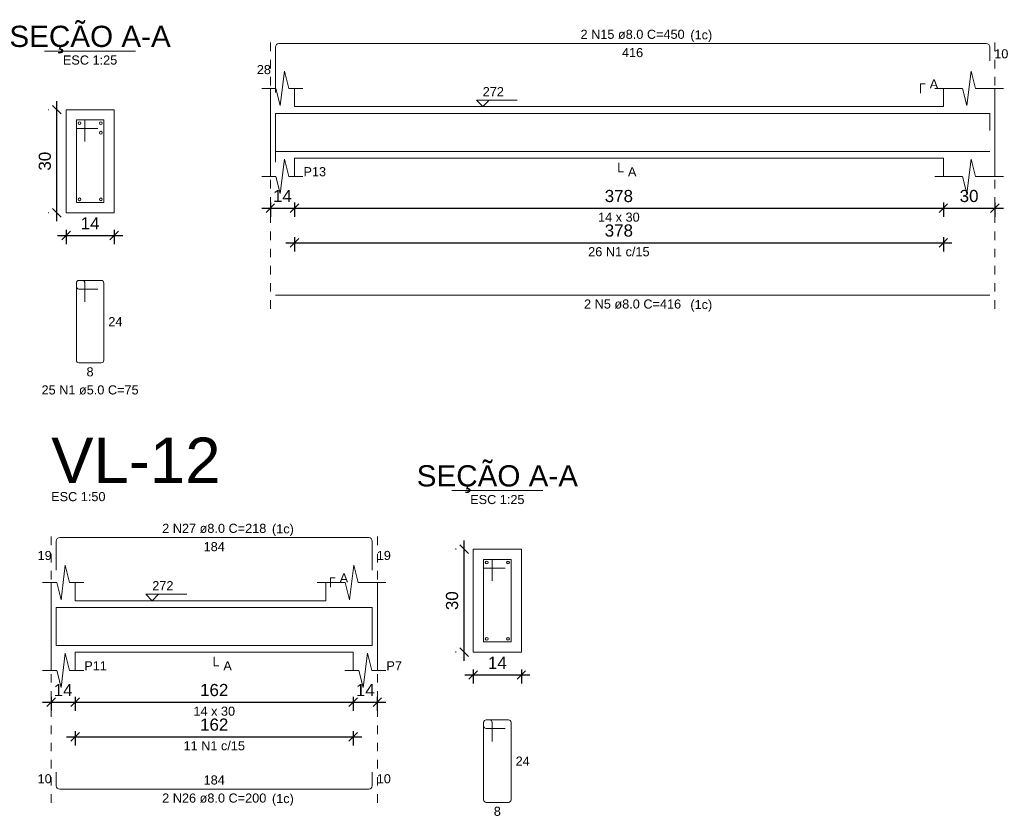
# Model space of a CAD drawing. Header units: millimetres. Extents: x 337 to 526, y -381 to -65.
# Tile 22 of 104: x 392 to 404, y -358 to -348. Entities that reach past the tile are written whole.
import ezdxf

# ---------------------------------------------------------------- set-up
doc = ezdxf.new("R2010")
doc.units = ezdxf.units.MM
doc.header["$MEASUREMENT"] = 0
doc.linetypes.add('Dashed', pattern=[0.75, 0.5, -0.25])
doc.layers.get('0').update_dxf_attribs({"lineweight": 5})
for name, color, linetype, lineweight in [('Descrição da armadura', 7, 'Continuous', 5), ('DT-Barras na forma', 1, 'Continuous', 20), ('DT-Barras no corte', 5, 'Continuous', 5), ('DT-Barras rebatidas', 1, 'Continuous', 20), ('DT-Cotas', 7, 'Continuous', 5), ('DT-Forma', 5, 'Continuous', 5), ('DT-Pontilhado', 7, 'Dashed', 5), ('DT-Textos', 7, 'Continuous', 5), ('DT-Título', 102, 'Continuous', 20), ('Textos armaduras', 7, 'Continuous', 5)]:
    doc.layers.add(name, color=color, linetype=linetype, lineweight=lineweight)
doc.styles.add('Arial', font='arial.ttf')
doc.dimstyles.new('UM_25.000000', dxfattribs={"dimtxt": 0.18, "dimasz": 0.1, "dimexe": 0.1, "dimexo": 0.2, "dimgap": 0, "dimtad": 1, "dimtih": 1, "dimtoh": 1, "dimdec": 1, "dimlfac": 25, "dimzin": 0, "dimdsep": 46, "dimtxsty": 'Standard', "dimcen": 0.09, "dimdle": 0.1, "dimadec": 1, "dimazin": 2, "dimtfac": 1, "dimtdec": 4, "dimtofl": 0, "dimtmove": 0, "dimatfit": 3, "dimfxl": 1, "dimtolj": 1, "dimarcsym": 0})
doc.dimstyles.new('UM_50.000000', dxfattribs={"dimtxt": 0.18, "dimasz": 0.1, "dimexe": 0.1, "dimexo": 0.2, "dimgap": 0, "dimtad": 1, "dimtih": 1, "dimtoh": 1, "dimdec": 1, "dimlfac": 50, "dimzin": 0, "dimdsep": 46, "dimtxsty": 'Standard', "dimcen": 0.09, "dimdle": 0.1, "dimadec": 1, "dimazin": 2, "dimtfac": 1, "dimtdec": 4, "dimtofl": 0, "dimtmove": 0, "dimatfit": 3, "dimfxl": 1, "dimtolj": 1, "dimarcsym": 0})

# ---------------------------------------------------------------- blocks, each defined once
blk = doc.blocks.new('_Oblique')
at = {"color": 0, "linetype": 'ByBlock', "lineweight": -2}
blk.add_line((-0.5, -0.5), (0.5, 0.5), dxfattribs=at)
blk = doc.blocks.new('*D697')
at = {"layer": 'Defpoints', "color": 0, "transparency": 16777216}
for p in [(392.904, -349.359), (393.01, -349.359), (393.01, -350.559)]:
    blk.add_point(p, dxfattribs=at)
at = {"layer": 'DT-Cotas', "color": 0, "lineweight": -2, "transparency": 16777216}
for p, q in [((392.904, -350.659), (392.904, -349.259)), ((392.81, -349.359), (392.804, -349.359)), ((392.81, -350.559), (392.804, -350.559))]:
    blk.add_line(p, q, dxfattribs=at)
at = {"layer": 'DT-Cotas', "color": 0, "lineweight": -2, "transparency": 16777216, "xscale": 0.1, "yscale": 0.1, "zscale": 0.1}
for p, rotation in [((392.904, -349.359), 90), ((392.904, -350.559), 270)]:
    blk.add_blockref('_Oblique', p, dxfattribs=dict(at, rotation=rotation))
at = {"layer": 'DT-Cotas', "color": 7, "transparency": 16777216, "insert": (392.763, -349.959), "char_height": 0.1412, "attachment_point": 5, "rotation": 90, "style": 'Arial'}
blk.add_mtext('\\A1;30', dxfattribs=at)
blk = doc.blocks.new('*D698')
at = {"layer": 'Defpoints', "color": 0, "transparency": 16777216}
for p in [(393.01, -350.559), (393.57, -350.559), (393.57, -350.824)]:
    blk.add_point(p, dxfattribs=at)
at = {"layer": 'DT-Cotas', "color": 0, "lineweight": -2, "transparency": 16777216}
for p, q in [((393.01, -350.759), (393.01, -350.924)), ((393.57, -350.759), (393.57, -350.924)), ((392.91, -350.824), (393.67, -350.824))]:
    blk.add_line(p, q, dxfattribs=at)
at = {"layer": 'DT-Cotas', "color": 0, "lineweight": -2, "transparency": 16777216, "xscale": 0.1, "yscale": 0.1, "zscale": 0.1, "rotation": 180}
blk.add_blockref('_Oblique', (393.01, -350.824), dxfattribs=at)
at = {"layer": 'DT-Cotas', "color": 0, "lineweight": -2, "transparency": 16777216, "xscale": 0.1, "yscale": 0.1, "zscale": 0.1}
blk.add_blockref('_Oblique', (393.57, -350.824), dxfattribs=at)
at = {"layer": 'DT-Cotas', "color": 7, "transparency": 16777216, "insert": (393.29, -350.683), "char_height": 0.1412, "attachment_point": 5, "rotation": 0.0057, "style": 'Arial'}
blk.add_mtext('\\A1;14', dxfattribs=at)
blk = doc.blocks.new('*D683')
at = {"layer": 'Defpoints', "color": 0, "transparency": 16777216}
for p in [(395.39, -350.241), (395.67, -350.241), (395.67, -350.506)]:
    blk.add_point(p, dxfattribs=at)
at = {"layer": 'DT-Cotas', "color": 0, "lineweight": -2, "transparency": 16777216}
for p, q in [((395.29, -350.506), (395.77, -350.506)), ((395.39, -350.441), (395.39, -350.606)), ((395.67, -350.441), (395.67, -350.606))]:
    blk.add_line(p, q, dxfattribs=at)
at = {"layer": 'DT-Cotas', "color": 0, "lineweight": -2, "transparency": 16777216, "xscale": 0.1, "yscale": 0.1, "zscale": 0.1, "rotation": 180}
blk.add_blockref('_Oblique', (395.39, -350.506), dxfattribs=at)
at = {"layer": 'DT-Cotas', "color": 0, "lineweight": -2, "transparency": 16777216, "xscale": 0.1, "yscale": 0.1, "zscale": 0.1}
blk.add_blockref('_Oblique', (395.67, -350.506), dxfattribs=at)
at = {"layer": 'DT-Cotas', "color": 7, "transparency": 16777216, "insert": (395.53, -350.365), "char_height": 0.1412, "attachment_point": 5, "rotation": 0.0057, "style": 'Arial'}
blk.add_mtext('\\A1;14', dxfattribs=at)
blk = doc.blocks.new('*D684')
at = {"layer": 'Defpoints', "color": 0, "transparency": 16777216}
for p in [(395.67, -350.241), (403.23, -350.241), (403.23, -350.506)]:
    blk.add_point(p, dxfattribs=at)
at = {"layer": 'DT-Cotas', "color": 0, "lineweight": -2, "transparency": 16777216}
for p, q in [((395.57, -350.506), (403.33, -350.506)), ((395.67, -350.441), (395.67, -350.606)), ((403.23, -350.441), (403.23, -350.606))]:
    blk.add_line(p, q, dxfattribs=at)
at = {"layer": 'DT-Cotas', "color": 0, "lineweight": -2, "transparency": 16777216, "xscale": 0.1, "yscale": 0.1, "zscale": 0.1, "rotation": 180}
blk.add_blockref('_Oblique', (395.67, -350.506), dxfattribs=at)
at = {"layer": 'DT-Cotas', "color": 0, "lineweight": -2, "transparency": 16777216, "xscale": 0.1, "yscale": 0.1, "zscale": 0.1}
blk.add_blockref('_Oblique', (403.23, -350.506), dxfattribs=at)
at = {"layer": 'DT-Cotas', "color": 7, "transparency": 16777216, "insert": (399.45, -350.365), "char_height": 0.1412, "attachment_point": 5, "rotation": 0.0057, "style": 'Arial'}
blk.add_mtext('\\A1;378', dxfattribs=at)
blk = doc.blocks.new('*D685')
at = {"layer": 'Defpoints', "color": 0, "transparency": 16777216}
for p in [(403.23, -350.241), (403.83, -350.241), (403.83, -350.506)]:
    blk.add_point(p, dxfattribs=at)
at = {"layer": 'DT-Cotas', "color": 0, "lineweight": -2, "transparency": 16777216}
for p, q in [((403.13, -350.506), (403.93, -350.506)), ((403.23, -350.441), (403.23, -350.606)), ((403.83, -350.441), (403.83, -350.606))]:
    blk.add_line(p, q, dxfattribs=at)
at = {"layer": 'DT-Cotas', "color": 0, "lineweight": -2, "transparency": 16777216, "xscale": 0.1, "yscale": 0.1, "zscale": 0.1, "rotation": 180}
blk.add_blockref('_Oblique', (403.23, -350.506), dxfattribs=at)
at = {"layer": 'DT-Cotas', "color": 0, "lineweight": -2, "transparency": 16777216, "xscale": 0.1, "yscale": 0.1, "zscale": 0.1}
blk.add_blockref('_Oblique', (403.83, -350.506), dxfattribs=at)
at = {"layer": 'DT-Cotas', "color": 7, "transparency": 16777216, "insert": (403.53, -350.365), "char_height": 0.1412, "attachment_point": 5, "rotation": 0.0057, "style": 'Arial'}
blk.add_mtext('\\A1;30', dxfattribs=at)
blk = doc.blocks.new('*D686')
at = {"layer": 'Defpoints', "color": 0, "transparency": 16777216}
for p in [(395.67, -350.644), (403.23, -350.644), (403.23, -350.909)]:
    blk.add_point(p, dxfattribs=at)
at = {"layer": 'DT-Cotas', "color": 0, "lineweight": -2, "transparency": 16777216}
for p, q in [((395.67, -350.844), (395.67, -351.009)), ((403.23, -350.844), (403.23, -351.009)), ((395.57, -350.909), (403.33, -350.909))]:
    blk.add_line(p, q, dxfattribs=at)
at = {"layer": 'DT-Cotas', "color": 0, "lineweight": -2, "transparency": 16777216, "xscale": 0.1, "yscale": 0.1, "zscale": 0.1, "rotation": 180}
blk.add_blockref('_Oblique', (395.67, -350.909), dxfattribs=at)
at = {"layer": 'DT-Cotas', "color": 0, "lineweight": -2, "transparency": 16777216, "xscale": 0.1, "yscale": 0.1, "zscale": 0.1}
blk.add_blockref('_Oblique', (403.23, -350.909), dxfattribs=at)
at = {"layer": 'DT-Cotas', "color": 7, "transparency": 16777216, "insert": (399.45, -350.767), "char_height": 0.1412, "attachment_point": 5, "rotation": 0.0057, "style": 'Arial'}
blk.add_mtext('\\A1;378', dxfattribs=at)
blk = doc.blocks.new('*D651')
at = {"layer": 'Defpoints', "color": 0, "transparency": 16777216}
for p in [(392.836, -355.995), (393.116, -355.995), (393.116, -356.259)]:
    blk.add_point(p, dxfattribs=at)
at = {"layer": 'DT-Cotas', "color": 0, "lineweight": -2, "transparency": 16777216}
for p, q in [((392.736, -356.259), (393.216, -356.259)), ((392.836, -356.195), (392.836, -356.359)), ((393.116, -356.195), (393.116, -356.359))]:
    blk.add_line(p, q, dxfattribs=at)
at = {"layer": 'DT-Cotas', "color": 0, "lineweight": -2, "transparency": 16777216, "xscale": 0.1, "yscale": 0.1, "zscale": 0.1, "rotation": 180}
blk.add_blockref('_Oblique', (392.836, -356.259), dxfattribs=at)
at = {"layer": 'DT-Cotas', "color": 0, "lineweight": -2, "transparency": 16777216, "xscale": 0.1, "yscale": 0.1, "zscale": 0.1}
blk.add_blockref('_Oblique', (393.116, -356.259), dxfattribs=at)
at = {"layer": 'DT-Cotas', "color": 7, "transparency": 16777216, "insert": (392.976, -356.118), "char_height": 0.1412, "attachment_point": 5, "rotation": 0.0057, "style": 'Arial'}
blk.add_mtext('\\A1;14', dxfattribs=at)
blk = doc.blocks.new('*D652')
at = {"layer": 'Defpoints', "color": 0, "transparency": 16777216}
for p in [(393.116, -355.995), (396.356, -355.995), (396.356, -356.259)]:
    blk.add_point(p, dxfattribs=at)
at = {"layer": 'DT-Cotas', "color": 0, "lineweight": -2, "transparency": 16777216}
for p, q in [((393.016, -356.259), (396.456, -356.259)), ((393.116, -356.195), (393.116, -356.359)), ((396.356, -356.195), (396.356, -356.359))]:
    blk.add_line(p, q, dxfattribs=at)
at = {"layer": 'DT-Cotas', "color": 0, "lineweight": -2, "transparency": 16777216, "xscale": 0.1, "yscale": 0.1, "zscale": 0.1, "rotation": 180}
blk.add_blockref('_Oblique', (393.116, -356.259), dxfattribs=at)
at = {"layer": 'DT-Cotas', "color": 0, "lineweight": -2, "transparency": 16777216, "xscale": 0.1, "yscale": 0.1, "zscale": 0.1}
blk.add_blockref('_Oblique', (396.356, -356.259), dxfattribs=at)
at = {"layer": 'DT-Cotas', "color": 7, "transparency": 16777216, "insert": (394.736, -356.118), "char_height": 0.1412, "attachment_point": 5, "rotation": 0.0057, "style": 'Arial'}
blk.add_mtext('\\A1;162', dxfattribs=at)
blk = doc.blocks.new('*D653')
at = {"layer": 'Defpoints', "color": 0, "transparency": 16777216}
for p in [(396.356, -355.995), (396.636, -355.995), (396.636, -356.259)]:
    blk.add_point(p, dxfattribs=at)
at = {"layer": 'DT-Cotas', "color": 0, "lineweight": -2, "transparency": 16777216}
for p, q in [((396.256, -356.259), (396.736, -356.259)), ((396.356, -356.195), (396.356, -356.359)), ((396.636, -356.195), (396.636, -356.359))]:
    blk.add_line(p, q, dxfattribs=at)
at = {"layer": 'DT-Cotas', "color": 0, "lineweight": -2, "transparency": 16777216, "xscale": 0.1, "yscale": 0.1, "zscale": 0.1, "rotation": 180}
blk.add_blockref('_Oblique', (396.356, -356.259), dxfattribs=at)
at = {"layer": 'DT-Cotas', "color": 0, "lineweight": -2, "transparency": 16777216, "xscale": 0.1, "yscale": 0.1, "zscale": 0.1}
blk.add_blockref('_Oblique', (396.636, -356.259), dxfattribs=at)
at = {"layer": 'DT-Cotas', "color": 7, "transparency": 16777216, "insert": (396.496, -356.118), "char_height": 0.1412, "attachment_point": 5, "rotation": 0.0057, "style": 'Arial'}
blk.add_mtext('\\A1;14', dxfattribs=at)
blk = doc.blocks.new('*D654')
at = {"layer": 'Defpoints', "color": 0, "transparency": 16777216}
for p in [(393.116, -356.397), (396.356, -356.397), (396.356, -356.662)]:
    blk.add_point(p, dxfattribs=at)
at = {"layer": 'DT-Cotas', "color": 0, "lineweight": -2, "transparency": 16777216}
for p, q in [((393.116, -356.597), (393.116, -356.762)), ((396.356, -356.597), (396.356, -356.762)), ((393.016, -356.662), (396.456, -356.662))]:
    blk.add_line(p, q, dxfattribs=at)
at = {"layer": 'DT-Cotas', "color": 0, "lineweight": -2, "transparency": 16777216, "xscale": 0.1, "yscale": 0.1, "zscale": 0.1, "rotation": 180}
blk.add_blockref('_Oblique', (393.116, -356.662), dxfattribs=at)
at = {"layer": 'DT-Cotas', "color": 0, "lineweight": -2, "transparency": 16777216, "xscale": 0.1, "yscale": 0.1, "zscale": 0.1}
blk.add_blockref('_Oblique', (396.356, -356.662), dxfattribs=at)
at = {"layer": 'DT-Cotas', "color": 7, "transparency": 16777216, "insert": (394.736, -356.521), "char_height": 0.1412, "attachment_point": 5, "rotation": 0.0057, "style": 'Arial'}
blk.add_mtext('\\A1;162', dxfattribs=at)
blk = doc.blocks.new('*D655')
at = {"layer": 'Defpoints', "color": 0, "transparency": 16777216}
for p in [(397.648, -354.477), (397.754, -354.477), (397.754, -355.677)]:
    blk.add_point(p, dxfattribs=at)
at = {"layer": 'DT-Cotas', "color": 0, "lineweight": -2, "transparency": 16777216}
for p, q in [((397.648, -355.777), (397.648, -354.377)), ((397.554, -354.477), (397.548, -354.477)), ((397.554, -355.677), (397.548, -355.677))]:
    blk.add_line(p, q, dxfattribs=at)
at = {"layer": 'DT-Cotas', "color": 0, "lineweight": -2, "transparency": 16777216, "xscale": 0.1, "yscale": 0.1, "zscale": 0.1}
for p, rotation in [((397.648, -354.477), 90), ((397.648, -355.677), 270)]:
    blk.add_blockref('_Oblique', p, dxfattribs=dict(at, rotation=rotation))
at = {"layer": 'DT-Cotas', "color": 7, "transparency": 16777216, "insert": (397.507, -355.077), "char_height": 0.1412, "attachment_point": 5, "rotation": 90, "style": 'Arial'}
blk.add_mtext('\\A1;30', dxfattribs=at)
blk = doc.blocks.new('*D656')
at = {"layer": 'Defpoints', "color": 0, "transparency": 16777216}
for p in [(397.754, -355.677), (398.314, -355.677), (398.314, -355.942)]:
    blk.add_point(p, dxfattribs=at)
at = {"layer": 'DT-Cotas', "color": 0, "lineweight": -2, "transparency": 16777216}
for p, q in [((397.754, -355.877), (397.754, -356.042)), ((398.314, -355.877), (398.314, -356.042)), ((397.654, -355.942), (398.414, -355.942))]:
    blk.add_line(p, q, dxfattribs=at)
at = {"layer": 'DT-Cotas', "color": 0, "lineweight": -2, "transparency": 16777216, "xscale": 0.1, "yscale": 0.1, "zscale": 0.1, "rotation": 180}
blk.add_blockref('_Oblique', (397.754, -355.942), dxfattribs=at)
at = {"layer": 'DT-Cotas', "color": 0, "lineweight": -2, "transparency": 16777216, "xscale": 0.1, "yscale": 0.1, "zscale": 0.1}
blk.add_blockref('_Oblique', (398.314, -355.942), dxfattribs=at)
at = {"layer": 'DT-Cotas', "color": 7, "transparency": 16777216, "insert": (398.034, -355.8), "char_height": 0.1412, "attachment_point": 5, "rotation": 0.0057, "style": 'Arial'}
blk.add_mtext('\\A1;14', dxfattribs=at)

msp = doc.modelspace()

# ---------------------------------------------------------------- linework, layer by layer
at = {"layer": 'DT-Barras na forma'}
for p, q in [((393.2298, -349.479), (393.1298, -349.479)), ((393.1298, -349.479), (393.1298, -350.439)), ((393.4498, -349.479), (393.1298, -349.479)), ((393.1298, -349.479), (393.1298, -349.579)), ((393.2298, -349.729), (393.2298, -349.479)), ((393.4498, -350.439), (393.4498, -349.479)), ((393.1298, -349.579), (393.3798, -349.579)), ((393.1298, -350.439), (393.4498, -350.439)), ((397.9743, -354.5968), (397.8743, -354.5968)), ((397.8743, -354.5968), (397.8743, -355.5568)), ((398.1943, -354.5968), (397.8743, -354.5968)), ((397.8743, -354.5968), (397.8743, -354.6968)), ((397.9743, -354.8468), (397.9743, -354.5968)), ((398.1943, -355.5568), (398.1943, -354.5968)), ((397.8743, -354.6968), (398.1243, -354.6968)), ((397.8743, -355.5568), (398.1943, -355.5568))]:
    msp.add_line(p, q, dxfattribs=at)
for points in [[(395.45, -349.9697), (395.45, -349.4016), (403.77, -349.4016), (403.77, -349.6016)], [(395.45, -349.8456), (403.77, -349.8456)], [(392.8964, -355.5325), (392.8964, -355.1548), (396.5764, -355.1548), (396.5764, -355.5325)], [(392.8964, -355.3988), (392.8964, -355.5988), (396.5764, -355.5988), (396.5764, -355.3988)]]:
    msp.add_lwpolyline(points, dxfattribs=at)
at = {"layer": 'DT-Barras no corte'}
for centre in [(393.1658, -349.515), (393.4138, -349.515), (393.4138, -349.627), (393.1658, -350.403), (393.4138, -350.403), (397.9103, -354.6328), (398.1583, -354.6328), (397.9103, -355.5208), (398.1583, -355.5208)]:
    msp.add_circle(centre, 0.016, dxfattribs=at)
at = {"layer": 'DT-Barras rebatidas'}
for p, q in [((395.45, -349.1578), (395.45, -348.6297)), ((395.49, -348.5897), (403.73, -348.5897)), ((403.77, -348.6297), (403.77, -348.7897)), ((393.1298, -351.3774), (393.1298, -352.2774)), ((393.1298, -351.3774), (393.1298, -351.4174)), ((393.1998, -351.3474), (393.1598, -351.3474)), ((393.4198, -351.3474), (393.1598, -351.3474)), ((393.1598, -351.4474), (393.3798, -351.4474)), ((393.2298, -351.5974), (393.2298, -351.3774)), ((393.4498, -352.2774), (393.4498, -351.3774)), ((395.45, -351.5189), (403.77, -351.5189)), ((393.1598, -352.3074), (393.4198, -352.3074)), ((392.8964, -354.7206), (392.8964, -354.3829)), ((392.9364, -354.3429), (396.5364, -354.3429)), ((396.5764, -354.3829), (396.5764, -354.7206)), ((397.8743, -356.4952), (397.8743, -357.3952)), ((397.8743, -356.4952), (397.8743, -356.5352)), ((397.9443, -356.4652), (397.9043, -356.4652)), ((398.1643, -356.4652), (397.9043, -356.4652)), ((397.9743, -356.7152), (397.9743, -356.4952)), ((398.1943, -357.3952), (398.1943, -356.4952)), ((397.9043, -356.5652), (398.1243, -356.5652)), ((392.8964, -357.0721), (392.8964, -357.2321)), ((396.5764, -357.2321), (396.5764, -357.0721)), ((392.9364, -357.2721), (396.5364, -357.2721)), ((397.9043, -357.4252), (398.1643, -357.4252))]:
    msp.add_line(p, q, dxfattribs=at)
for centre, radius, start, end in [((395.49, -348.6297), 0.04, 90, 180), ((403.73, -348.6297), 0.04, 0, 90), ((393.1598, -351.3774), 0.03, 90, 180), ((393.1598, -351.3774), 0.03, 90, 180), ((393.1598, -351.4174), 0.03, 180, 270), ((393.1998, -351.3774), 0.03, 0, 90), ((393.4198, -351.3774), 0.03, 0, 90), ((393.1598, -352.2774), 0.03, 180, 270), ((393.4198, -352.2774), 0.03, 270, 0), ((392.9364, -354.3829), 0.04, 90, 180), ((396.5364, -354.3829), 0.04, 0, 90), ((397.9043, -356.4952), 0.03, 90, 180), ((397.9043, -356.4952), 0.03, 90, 180), ((397.9443, -356.4952), 0.03, 0, 90), ((398.1643, -356.4952), 0.03, 0, 90), ((397.9043, -356.5352), 0.03, 180, 270), ((392.9364, -357.2321), 0.04, 180, 270), ((396.5364, -357.2321), 0.04, 270, 0), ((397.9043, -357.3952), 0.03, 180, 270), ((398.1643, -357.3952), 0.03, 270, 0)]:
    msp.add_arc(centre, radius, start, end, dxfattribs=at)
at = {"layer": 'DT-Forma'}
for p, q in [((395.505, -349.3118), (395.555, -348.9118)), ((395.555, -348.9118), (395.605, -349.1118)), ((403.505, -349.3118), (403.555, -348.9118)), ((403.555, -348.9118), (403.605, -349.1118)), ((395.29, -349.1118), (395.455, -349.1118)), ((395.39, -349.3236), (395.39, -349.1118)), ((395.455, -349.1118), (395.505, -349.3118)), ((395.605, -349.1118), (395.77, -349.1118)), ((395.67, -349.1118), (395.67, -349.3236)), ((403.13, -349.1118), (403.455, -349.1118)), ((403.23, -349.3236), (403.23, -349.1118)), ((403.455, -349.1118), (403.505, -349.3118)), ((403.605, -349.1118), (403.93, -349.1118)), ((403.83, -349.1118), (403.83, -349.3236)), ((393.5698, -349.359), (393.0098, -349.359)), ((393.0098, -349.359), (393.0098, -349.359)), ((393.0098, -349.359), (393.0098, -350.559)), ((393.5698, -350.559), (393.5698, -349.359)), ((393.5698, -349.359), (393.5698, -349.359)), ((395.67, -349.3236), (403.23, -349.3236)), ((395.39, -349.9236), (395.39, -350.1354)), ((395.505, -350.3354), (395.555, -349.9354)), ((395.555, -349.9354), (395.605, -350.1354)), ((395.67, -350.1354), (395.67, -349.9236)), ((395.67, -349.9236), (403.23, -349.9236)), ((403.23, -349.9236), (403.23, -350.1354)), ((403.505, -350.3354), (403.555, -349.9354)), ((403.555, -349.9354), (403.605, -350.1354)), ((403.83, -350.1354), (403.83, -349.9236)), ((395.29, -350.1354), (395.455, -350.1354)), ((395.455, -350.1354), (395.505, -350.3354)), ((395.605, -350.1354), (395.77, -350.1354)), ((403.13, -350.1354), (403.455, -350.1354)), ((403.455, -350.1354), (403.505, -350.3354)), ((403.605, -350.1354), (403.93, -350.1354)), ((393.0098, -350.559), (393.5698, -350.559)), ((393.0098, -350.559), (393.0098, -350.559)), ((393.5698, -350.559), (393.5698, -350.559)), ((398.3143, -354.4768), (397.7543, -354.4768)), ((397.7543, -354.4768), (397.7543, -354.4768)), ((397.7543, -354.4768), (397.7543, -355.6768)), ((398.3143, -355.6768), (398.3143, -354.4768)), ((398.3143, -354.4768), (398.3143, -354.4768)), ((392.9514, -355.065), (393.0014, -354.665)), ((393.0014, -354.665), (393.0514, -354.865)), ((396.3114, -355.065), (396.3614, -354.665)), ((396.3614, -354.665), (396.4114, -354.865)), ((392.7364, -354.865), (392.9014, -354.865)), ((392.8364, -355.0768), (392.8364, -354.865)), ((392.9014, -354.865), (392.9514, -355.065)), ((393.0514, -354.865), (393.2164, -354.865)), ((393.1164, -354.865), (393.1164, -355.0768)), ((395.9364, -354.865), (396.2614, -354.865)), ((396.0364, -355.0768), (396.0364, -354.865)), ((396.2614, -354.865), (396.3114, -355.065)), ((396.4114, -354.865), (396.7364, -354.865)), ((396.6364, -354.865), (396.6364, -355.0768)), ((393.1164, -355.0768), (396.0364, -355.0768)), ((392.8364, -355.6768), (392.8364, -355.8886)), ((392.9514, -356.0886), (393.0014, -355.6886)), ((393.0014, -355.6886), (393.0514, -355.8886)), ((393.1164, -355.8886), (393.1164, -355.6768)), ((393.1164, -355.6768), (396.3564, -355.6768)), ((396.3564, -355.6768), (396.3564, -355.8886)), ((396.4714, -356.0886), (396.5214, -355.6886)), ((396.5214, -355.6886), (396.5714, -355.8886)), ((396.6364, -355.8886), (396.6364, -355.6768)), ((397.7543, -355.6768), (398.3143, -355.6768)), ((397.7543, -355.6768), (397.7543, -355.6768)), ((398.3143, -355.6768), (398.3143, -355.6768)), ((392.7364, -355.8886), (392.9014, -355.8886)), ((392.9014, -355.8886), (392.9514, -356.0886)), ((393.0514, -355.8886), (393.2164, -355.8886)), ((396.2564, -355.8886), (396.4214, -355.8886)), ((396.4214, -355.8886), (396.4714, -356.0886)), ((396.5714, -355.8886), (396.7364, -355.8886))]:
    msp.add_line(p, q, dxfattribs=at)
at = {"layer": 'DT-Forma', "linetype": 'Continuous'}
for p, q in [((395.39, -349.9236), (395.39, -349.3236)), ((403.83, -349.3236), (403.83, -349.9236)), ((392.8364, -355.6768), (392.8364, -355.0768)), ((396.6364, -355.0768), (396.6364, -355.6768))]:
    msp.add_line(p, q, dxfattribs=at)
at = {"layer": 'DT-Pontilhado', "ltscale": 0.2}
for p, q in [((395.39, -351.6777), (395.39, -348.4838)), ((403.83, -351.6777), (403.83, -348.4838)), ((392.8364, -357.4309), (392.8364, -354.237)), ((396.6364, -357.4309), (396.6364, -354.237))]:
    msp.add_line(p, q, dxfattribs=at)
at = {"layer": 'DT-Textos'}
for p, q in [((392.7603, -348.6766), (393.8193, -348.6766)), ((397.5048, -353.7944), (398.5638, -353.7944))]:
    msp.add_line(p, q, dxfattribs=at)
for points in [[(402.9653, -349.1648), (402.9653, -349.0589), (403.0182, -349.0589)], [(397.938, -349.2495), (397.8639, -349.3236), (397.7898, -349.2495), (398.2663, -349.2495)], [(399.45, -349.9766), (399.45, -350.0825), (399.503, -350.0825)], [(396.0917, -354.918), (396.0917, -354.8121), (396.1446, -354.8121)], [(394.0884, -355.0027), (394.0143, -355.0768), (393.9401, -355.0027), (394.4167, -355.0027)], [(394.7364, -355.7298), (394.7364, -355.8357), (394.7894, -355.8357)]]:
    msp.add_lwpolyline(points, dxfattribs=at)

# ---------------------------------------------------------------- texts
at = {"layer": 'Descrição da armadura', "linetype": 'Continuous', "char_height": 0.1059, "attachment_point": 8, "line_spacing_factor": 0.798, "style": 'Arial'}
for s, insert, width in [('2 N15 ø8.0 C=450', (399.61, -348.5368), 2.43235), ('26 N1 c/15', (399.45, -351.0674), 1.434671), ('2 N5 ø8.0 C=416', (399.61, -351.6777), 2.267374), ('25 N1 ø5.0 C=75', (393.2898, -352.678), 2.267374), ('2 N27 ø8.0 C=218', (394.7364, -354.29), 2.43235), ('11 N1 c/15', (394.7364, -356.8206), 1.434671), ('2 N26 ø8.0 C=200', (394.7364, -357.4309), 2.43235)]:
    msp.add_mtext(s, dxfattribs=dict(at, insert=insert, width=width))
at = {"layer": 'DT-Textos', "line_spacing_factor": 0.798, "style": 'Arial'}
for s, insert, char_height, width, attachment_point in [('SEÇÃO A-A', (393.2897, -348.7048), 0.2471, 4.09988, 8), ('(1c)', (400.2827, -348.5718), 0.1059, 0.518615, 7), ('ESC 1:25', (393.2898, -348.8354), 0.1059, 1.288964, 8), ('A', (403.0712, -349.1118), 0.1059, 0.200858, 7), ('272', (397.8639, -349.2018), 0.1059, 0.50244, 7), ('P13', (395.7759, -350.1354), 0.1059, 0.535819, 7), ('A', (399.5559, -350.1354), 0.1059, 0.200858, 7), ('14 x 30', (399.45, -350.6649), 0.1059, 0.987824, 8), ('(1c)', (400.2827, -351.7128), 0.1059, 0.518615, 7), ('SEÇÃO A-A', (398.0347, -353.8228), 0.2471, 4.09988, 8), ('ESC 1:50', (392.8364, -353.9193), 0.1059, 1.288964, 7), ('ESC 1:25', (398.0343, -353.9532), 0.1059, 1.288964, 8), ('(1c)', (395.4087, -354.3248), 0.1059, 0.518615, 7), ('A', (396.1976, -354.865), 0.1059, 0.200858, 7), ('272', (394.0143, -354.955), 0.1059, 0.50244, 7), ('P11', (393.2223, -355.8886), 0.1059, 0.535819, 7), ('A', (394.8423, -355.8886), 0.1059, 0.200858, 7), ('P7', (396.7423, -355.8886), 0.1059, 0.368339, 7), ('14 x 30', (394.7364, -356.4181), 0.1059, 0.987824, 8), ('(1c)', (395.4087, -357.4658), 0.1059, 0.518615, 7)]:
    msp.add_mtext(s, dxfattribs=dict(at, insert=insert, char_height=char_height, width=width, attachment_point=attachment_point))
at = {"layer": 'DT-Título', "insert": (392.8364, -353.7075), "char_height": 0.5295, "width": 4.017905, "attachment_point": 7, "line_spacing_factor": 0.798, "style": 'Arial'}
msp.add_mtext('VL-12', dxfattribs=at)
at = {"layer": 'Textos armaduras', "linetype": 'Continuous', "char_height": 0.1059, "attachment_point": 7, "line_spacing_factor": 0.798, "style": 'Arial'}
for s, insert, width in [('416', (399.4863, -348.7486), 0.494929), ('10', (403.823, -348.7627), 0.329953), ('28', (395.2321, -348.9467), 0.329953), ('24', (393.5027, -351.8803), 0.329953), ('8', (393.2485, -352.4662), 0.164976), ('184', (394.6127, -354.5018), 0.494929), ('19', (392.6785, -354.6047), 0.329953), ('19', (396.6294, -354.6047), 0.329953), ('24', (398.2473, -356.9981), 0.329953), ('10', (392.6785, -357.205), 0.329953), ('10', (396.6294, -357.205), 0.329953), ('184', (394.6127, -357.2191), 0.494929), ('8', (397.9931, -357.584), 0.164976)]:
    msp.add_mtext(s, dxfattribs=dict(at, insert=insert, width=width))

# ---------------------------------------------------------------- dimensions: what is measured, and where the dimension line sits
at = {"layer": 'DT-Cotas'}
for base, p1, p2, picture, middle in [((392.9039, -349.359), (393.0098, -350.559), (393.0098, -349.359), '*D697', (392.7627, -349.959)), ((397.6484, -354.4768), (397.7543, -355.6768), (397.7543, -354.4768), '*D655', (397.5072, -355.0768))]:
    dim = msp.add_linear_dim(base=base, p1=p1, p2=p2, angle=90, dimstyle='UM_25.000000', override={"dimtxt": 0.1412, "dimasz": 0.1, "dimexe": 0.1, "dimexo": 0.2, "dimtad": 1, "dimtih": 0, "dimtoh": 0, "dimdec": 1, "dimlfac": 25, "dimzin": 8, "dimtxsty": 'Arial', "dimblk": 'Oblique', "dimblk1": 'Oblique', "dimblk2": 'Oblique', "dimsah": 1, "dimdle": 0.1, "dimse1": 0, "dimse2": 0, "dimclrt": 7, "dimadec": 1, "dimazin": 3, "dimtmove": 2, "dimldrblk": 'Oblique'}, dxfattribs=at)
    dim.commit()
    dim.dimension.update_dxf_attribs({"geometry": picture, "text_midpoint": middle, "dimtype": 160, "text_rotation": 90})
for base, p1, p2, dimstyle, override, picture, middle in [((395.67, -350.5061), (395.39, -350.2413), (395.67, -350.2413), 'UM_50.000000', {"dimtxt": 0.1412, "dimasz": 0.1, "dimexe": 0.1, "dimexo": 0.2, "dimtad": 1, "dimtih": 0, "dimtoh": 0, "dimdec": 1, "dimlfac": 50, "dimzin": 8, "dimtxsty": 'Arial', "dimblk": 'Oblique', "dimblk1": 'Oblique', "dimblk2": 'Oblique', "dimsah": 1, "dimdle": 0.1, "dimse1": 0, "dimse2": 0, "dimclrt": 7, "dimadec": 1, "dimazin": 3, "dimtmove": 2, "dimldrblk": 'Oblique'}, '*D683', (395.53, -350.3649)), ((403.23, -350.5061), (395.67, -350.2413), (403.23, -350.2413), 'UM_50.000000', {"dimtxt": 0.1412, "dimasz": 0.1, "dimexe": 0.1, "dimexo": 0.2, "dimtad": 1, "dimtih": 0, "dimtoh": 0, "dimdec": 1, "dimlfac": 50, "dimzin": 8, "dimtxsty": 'Arial', "dimblk": 'Oblique', "dimblk1": 'Oblique', "dimblk2": 'Oblique', "dimsah": 1, "dimdle": 0.1, "dimse1": 0, "dimse2": 0, "dimclrt": 7, "dimadec": 1, "dimazin": 3, "dimtmove": 2, "dimldrblk": 'Oblique'}, '*D684', (399.45, -350.3649)), ((403.83, -350.5061), (403.23, -350.2413), (403.83, -350.2413), 'UM_50.000000', {"dimtxt": 0.1412, "dimasz": 0.1, "dimexe": 0.1, "dimexo": 0.2, "dimtad": 1, "dimtih": 0, "dimtoh": 0, "dimdec": 1, "dimlfac": 50, "dimzin": 8, "dimtxsty": 'Arial', "dimblk": 'Oblique', "dimblk1": 'Oblique', "dimblk2": 'Oblique', "dimsah": 1, "dimdle": 0.1, "dimse1": 0, "dimse2": 0, "dimclrt": 7, "dimadec": 1, "dimazin": 3, "dimtmove": 2, "dimldrblk": 'Oblique'}, '*D685', (403.53, -350.3649)), ((393.5698, -350.8238), (393.0098, -350.559), (393.5698, -350.559), 'UM_25.000000', {"dimtxt": 0.1412, "dimasz": 0.1, "dimexe": 0.1, "dimexo": 0.2, "dimtad": 1, "dimtih": 0, "dimtoh": 0, "dimdec": 1, "dimlfac": 25, "dimzin": 8, "dimtxsty": 'Arial', "dimblk": 'Oblique', "dimblk1": 'Oblique', "dimblk2": 'Oblique', "dimsah": 1, "dimdle": 0.1, "dimse1": 0, "dimse2": 0, "dimclrt": 7, "dimadec": 1, "dimazin": 3, "dimtmove": 2, "dimldrblk": 'Oblique'}, '*D698', (393.2898, -350.6826)), ((403.23, -350.9085), (395.67, -350.6438), (403.23, -350.6438), 'UM_50.000000', {"dimtxt": 0.1412, "dimasz": 0.1, "dimexe": 0.1, "dimexo": 0.2, "dimtad": 1, "dimtih": 0, "dimtoh": 0, "dimdec": 1, "dimlfac": 50, "dimzin": 8, "dimtxsty": 'Arial', "dimblk": 'Oblique', "dimblk1": 'Oblique', "dimblk2": 'Oblique', "dimsah": 1, "dimdle": 0.1, "dimse1": 0, "dimse2": 0, "dimclrt": 7, "dimadec": 1, "dimazin": 3, "dimtmove": 2, "dimldrblk": 'Oblique'}, '*D686', (399.45, -350.7673)), ((398.3143, -355.9416), (397.7543, -355.6768), (398.3143, -355.6768), 'UM_25.000000', {"dimtxt": 0.1412, "dimasz": 0.1, "dimexe": 0.1, "dimexo": 0.2, "dimtad": 1, "dimtih": 0, "dimtoh": 0, "dimdec": 1, "dimlfac": 25, "dimzin": 8, "dimtxsty": 'Arial', "dimblk": 'Oblique', "dimblk1": 'Oblique', "dimblk2": 'Oblique', "dimsah": 1, "dimdle": 0.1, "dimse1": 0, "dimse2": 0, "dimclrt": 7, "dimadec": 1, "dimazin": 3, "dimtmove": 2, "dimldrblk": 'Oblique'}, '*D656', (398.0343, -355.8004)), ((393.1164, -356.2593), (392.8364, -355.9945), (393.1164, -355.9945), 'UM_50.000000', {"dimtxt": 0.1412, "dimasz": 0.1, "dimexe": 0.1, "dimexo": 0.2, "dimtad": 1, "dimtih": 0, "dimtoh": 0, "dimdec": 1, "dimlfac": 50, "dimzin": 8, "dimtxsty": 'Arial', "dimblk": 'Oblique', "dimblk1": 'Oblique', "dimblk2": 'Oblique', "dimsah": 1, "dimdle": 0.1, "dimse1": 0, "dimse2": 0, "dimclrt": 7, "dimadec": 1, "dimazin": 3, "dimtmove": 2, "dimldrblk": 'Oblique'}, '*D651', (392.9764, -356.1181)), ((396.3564, -356.2593), (393.1164, -355.9945), (396.3564, -355.9945), 'UM_50.000000', {"dimtxt": 0.1412, "dimasz": 0.1, "dimexe": 0.1, "dimexo": 0.2, "dimtad": 1, "dimtih": 0, "dimtoh": 0, "dimdec": 1, "dimlfac": 50, "dimzin": 8, "dimtxsty": 'Arial', "dimblk": 'Oblique', "dimblk1": 'Oblique', "dimblk2": 'Oblique', "dimsah": 1, "dimdle": 0.1, "dimse1": 0, "dimse2": 0, "dimclrt": 7, "dimadec": 1, "dimazin": 3, "dimtmove": 2, "dimldrblk": 'Oblique'}, '*D652', (394.7364, -356.1181)), ((396.6364, -356.2593), (396.3564, -355.9945), (396.6364, -355.9945), 'UM_50.000000', {"dimtxt": 0.1412, "dimasz": 0.1, "dimexe": 0.1, "dimexo": 0.2, "dimtad": 1, "dimtih": 0, "dimtoh": 0, "dimdec": 1, "dimlfac": 50, "dimzin": 8, "dimtxsty": 'Arial', "dimblk": 'Oblique', "dimblk1": 'Oblique', "dimblk2": 'Oblique', "dimsah": 1, "dimdle": 0.1, "dimse1": 0, "dimse2": 0, "dimclrt": 7, "dimadec": 1, "dimazin": 3, "dimtmove": 2, "dimldrblk": 'Oblique'}, '*D653', (396.4964, -356.1181)), ((396.3564, -356.6617), (393.1164, -356.397), (396.3564, -356.397), 'UM_50.000000', {"dimtxt": 0.1412, "dimasz": 0.1, "dimexe": 0.1, "dimexo": 0.2, "dimtad": 1, "dimtih": 0, "dimtoh": 0, "dimdec": 1, "dimlfac": 50, "dimzin": 8, "dimtxsty": 'Arial', "dimblk": 'Oblique', "dimblk1": 'Oblique', "dimblk2": 'Oblique', "dimsah": 1, "dimdle": 0.1, "dimse1": 0, "dimse2": 0, "dimclrt": 7, "dimadec": 1, "dimazin": 3, "dimtmove": 2, "dimldrblk": 'Oblique'}, '*D654', (394.7364, -356.5205))]:
    dim = msp.add_linear_dim(base=base, p1=p1, p2=p2, dimstyle=dimstyle, override=override, dxfattribs=at)
    dim.commit()
    dim.dimension.update_dxf_attribs({"geometry": picture, "text_midpoint": middle, "dimtype": 160, "text_rotation": 0.00573})

doc.saveas('drawing.dxf')
